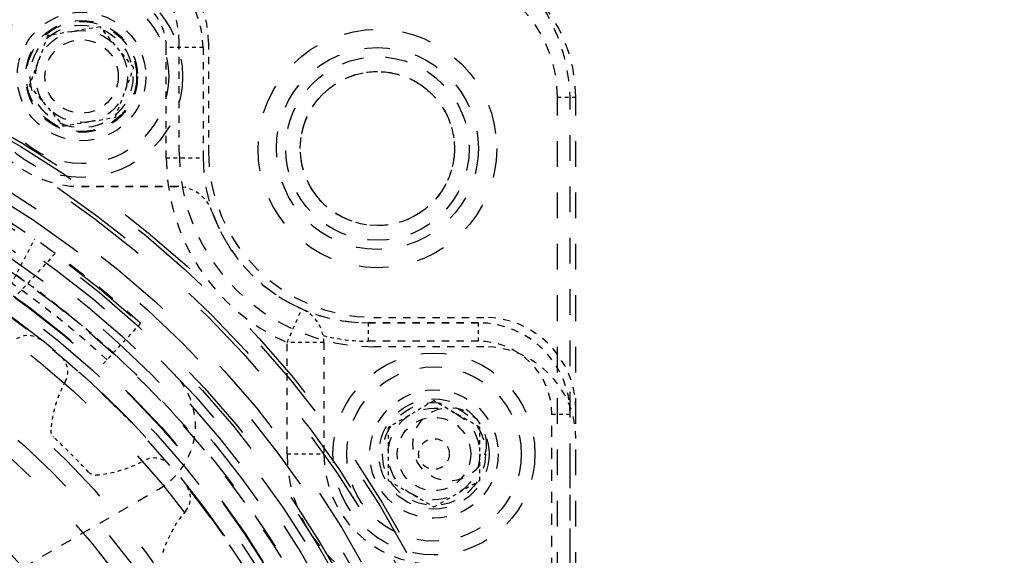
# Model space of a CAD drawing. Header units: millimetres. Extents: x 14186 to 17588, y 1400 to 3805.
# Tile 248 of 256: x 16770 to 16797, y 2734 to 2748. Entities that reach past the tile are written whole.
import ezdxf

# ---------------------------------------------------------------- set-up
doc = ezdxf.new("R2010")
doc.units = ezdxf.units.MM
doc.linetypes.add('HIDDEN', pattern=[0.2, 0.1, -0.1])
for name, color, linetype in [('DEFAULT_2', 8, 'HIDDEN'), ('INTFCLR_1029324', 7, 'Continuous'), ('NONE_122', 7, 'Continuous'), ('NONE_142', 7, 'Continuous'), ('NONE_151', 7, 'Continuous'), ('NONE_158', 7, 'Continuous')]:
    doc.layers.add(name, color=color, linetype=linetype)
doc.layers.add('dim', color=82, linetype='Continuous', lineweight=9)
doc.styles.get("Standard").update_dxf_attribs({"font": 'arial.ttf'})
doc.dimstyles.new('ISO-25', dxfattribs={"dimtxt": 2.5, "dimasz": 2.5, "dimexe": 1.25, "dimexo": 0.625, "dimtad": 1, "dimtxsty": 'Standard', "dimcen": 2.5, "dimadec": 0, "dimazin": 0, "dimtfac": 1, "dimtmove": 0, "dimatfit": 3, "dimfxl": 1, "dimarcsym": 0})

# ---------------------------------------------------------------- blocks, each defined once
blk = doc.blocks.new('*D23')
at = {"layer": 'Defpoints', "color": 0, "transparency": 16777216}
for p in [(16478.346, 2911.549), (16873.329, 2528.811)]:
    blk.add_point(p, dxfattribs=at)
at = {"layer": 'dim', "color": 0, "linetype": 'Continuous', "lineweight": -2, "transparency": 16777216}
for p, q in [((16461.111, 2928.25), (16443.875, 2944.952)), ((16478.346, 2911.549), (16873.329, 2528.811)), ((16975.404, 2429.9), (16890.565, 2512.109))]:
    blk.add_line(p, q, dxfattribs=at)
at = {"layer": 'dim', "color": 0, "transparency": 16777216}
for points in [[(16463.894, 2931.123), (16458.327, 2925.378), (16478.346, 2911.549)], [(16893.348, 2514.982), (16887.781, 2509.237), (16873.329, 2528.811)]]:
    blk.add_solid(points, dxfattribs=at)
at = {"layer": 'dim', "color": 0, "transparency": 16777216, "insert": (16956.442, 2477.968), "char_height": 30, "attachment_point": 5, "rotation": 315.902}
blk.add_mtext('360%%D', dxfattribs=at)
blk = doc.blocks.new('*D27')
at = {"layer": 'Defpoints', "color": 0, "transparency": 16777216}
for p in [(17053.851, 3119.687), (16297.825, 2320.672)]:
    blk.add_point(p, dxfattribs=at)
at = {"layer": 'dim', "color": 0, "linetype": 'Continuous', "lineweight": -2, "transparency": 16777216}
for p, q in [((17253.469, 3330.657), (17070.346, 3137.12)), ((16297.825, 2320.672), (17053.851, 3119.687)), ((16281.33, 2303.239), (16264.835, 2285.806))]:
    blk.add_line(p, q, dxfattribs=at)
at = {"layer": 'dim', "color": 0, "transparency": 16777216}
for points in [[(17067.44, 3139.87), (17073.251, 3134.371), (17053.851, 3119.687)], [(16278.424, 2305.989), (16284.235, 2300.49), (16297.825, 2320.672)]]:
    blk.add_solid(points, dxfattribs=at)
at = {"layer": 'dim', "color": 0, "transparency": 16777216, "insert": (17191.287, 3297.171), "char_height": 30, "attachment_point": 5, "rotation": 46.5835}
blk.add_mtext('∅1100', dxfattribs=at)
blk = doc.blocks.new('*D28')
at = {"layer": 'Defpoints', "color": 0, "transparency": 16777216}
for p in [(17217.995, 2998.669), (16133.681, 2441.691)]:
    blk.add_point(p, dxfattribs=at)
at = {"layer": 'dim', "color": 0, "linetype": 'Continuous', "lineweight": -2, "transparency": 16777216}
for p, q in [((17380.14, 3081.958), (17239.343, 3009.635)), ((16133.681, 2441.691), (17217.995, 2998.669)), ((16112.333, 2430.725), (16090.984, 2419.759))]:
    blk.add_line(p, q, dxfattribs=at)
at = {"layer": 'dim', "color": 0, "transparency": 16777216}
for points in [[(17237.515, 3013.193), (17241.17, 3006.077), (17217.995, 2998.669)], [(16110.505, 2434.283), (16114.16, 2427.167), (16133.681, 2441.691)]]:
    blk.add_solid(points, dxfattribs=at)
at = {"layer": 'dim', "color": 0, "transparency": 16777216, "insert": (17310.293, 3070.985), "char_height": 30, "attachment_point": 5, "rotation": 27.1882}
blk.add_mtext('∅1219', dxfattribs=at)

msp = doc.modelspace()

# ---------------------------------------------------------------- linework, layer by layer
for radius in [609.5, 550, 275]:
    msp.add_circle((16675.838, 2720.18), radius)
at = {"layer": 'DEFAULT_2', "color": 8, "linetype": 'HIDDEN', "ltscale": 2}
for p, q in [((16774.188, 2744.83), (16774.188, 2747.83)), ((16774.988, 2747.83), (16774.988, 2744.83)), ((16774.136, 2743.893), (16771.53, 2743.893)), ((16779.488, 2740.33), (16782.488, 2740.33)), ((16782.338, 2740.18), (16779.338, 2740.18)), ((16782.488, 2739.53), (16779.488, 2739.53))]:
    msp.add_line(p, q, dxfattribs=at)
at = {"layer": 'DEFAULT_2', "color": 8, "linetype": 'HIDDEN', "ltscale": 0.4}
msp.add_line((16784.488, 2746.33), (16784.988, 2746.33), dxfattribs=at)
at = {"layer": 'DEFAULT_2', "color": 8, "linetype": 'HIDDEN', "ltscale": 7}
for p, q in [((16784.488, 2694.03), (16784.488, 2746.33)), ((16784.838, 2694.197), (16784.838, 2746.163)), ((16784.988, 2694.03), (16784.988, 2746.33))]:
    msp.add_line(p, q, dxfattribs=at)
at = {"layer": 'DEFAULT_2', "color": 8, "linetype": 'HIDDEN'}
for p, q in [((16769.511, 2741.035), (16770.256, 2742.467)), ((16770.81, 2742.073), (16769.722, 2740.885)), ((16773.135, 2740.17), (16772.055, 2738.99))]:
    msp.add_line(p, q, dxfattribs=at)
at = {"layer": 'DEFAULT_2', "color": 8, "linetype": 'HIDDEN', "ltscale": 3}
msp.add_line((16768.906, 2732.921), (16773.632, 2735.65), dxfattribs=at)
at = {"layer": 'DEFAULT_2', "color": 8, "linetype": 'HIDDEN', "ltscale": 23}
for radius in [29.1, 29, 28.6, 28.5]:
    msp.add_circle((16754.838, 2720.18), radius, dxfattribs=at)
at = {"layer": 'DEFAULT_2', "color": 8, "linetype": 'HIDDEN', "ltscale": 4}
for centre, radius in [((16771.53, 2746.893), 1.75), ((16771.53, 2746.893), 1.25), ((16781.127, 2736.607), 1.75), ((16781.127, 2736.607), 1.25)]:
    msp.add_circle(centre, radius, dxfattribs=at)
at = {"layer": 'DEFAULT_2', "color": 8, "linetype": 'HIDDEN', "ltscale": 5}
for centre, radius in [((16771.53, 2746.893), 1.525), ((16779.586, 2744.929), 2.1)]:
    msp.add_circle(centre, radius, dxfattribs=at)
at = {"layer": 'DEFAULT_2', "color": 8, "linetype": 'HIDDEN', "ltscale": 8}
msp.add_circle((16779.586, 2744.929), 3.25, dxfattribs=at)
at = {"layer": 'DEFAULT_2', "color": 8, "linetype": 'HIDDEN', "ltscale": 22}
for radius in [27.8, 27.5, 27.086]:
    msp.add_circle((16754.838, 2720.18), radius, dxfattribs=at)
at = {"layer": 'DEFAULT_2', "color": 8, "linetype": 'HIDDEN', "ltscale": 3}
for centre in [(16771.53, 2746.893), (16781.551, 2736.872), (16781.127, 2736.607)]:
    msp.add_circle(centre, 1, dxfattribs=at)
at = {"layer": 'DEFAULT_2', "color": 8, "linetype": 'HIDDEN', "ltscale": 7}
msp.add_circle((16779.586, 2744.929), 2.75, dxfattribs=at)
at = {"layer": 'DEFAULT_2', "color": 8, "linetype": 'HIDDEN', "ltscale": 6}
msp.add_circle((16779.586, 2744.929), 2.5, dxfattribs=at)
at = {"layer": 'DEFAULT_2', "color": 8, "linetype": 'HIDDEN', "ltscale": 21}
for radius in [26.75, 26.3]:
    msp.add_circle((16754.838, 2720.18), radius, dxfattribs=at)
at = {"layer": 'DEFAULT_2', "color": 8, "linetype": 'HIDDEN', "ltscale": 20}
for radius in [25.5, 25.485, 25.274, 25, 24.5]:
    msp.add_circle((16754.838, 2720.18), radius, dxfattribs=at)
at = {"layer": 'DEFAULT_2', "color": 8, "linetype": 'HIDDEN', "ltscale": 18}
for radius in [23, 22.5, 22]:
    msp.add_circle((16754.838, 2720.18), radius, dxfattribs=at)
at = {"layer": 'DEFAULT_2', "color": 8, "linetype": 'HIDDEN', "ltscale": 16}
for radius in [20, 19.5]:
    msp.add_circle((16754.838, 2720.18), radius, dxfattribs=at)
at = {"layer": 'DEFAULT_2', "color": 8, "linetype": 'HIDDEN', "ltscale": 15}
for radius in [19, 18.5]:
    msp.add_circle((16754.838, 2720.18), radius, dxfattribs=at)
at = {"layer": 'DEFAULT_2', "color": 8, "linetype": 'HIDDEN', "ltscale": 14}
for radius in [18, 17.768, 17.5, 17.3]:
    msp.add_circle((16754.838, 2720.18), radius, dxfattribs=at)
at = {"layer": 'DEFAULT_2', "color": 8, "linetype": 'HIDDEN', "ltscale": 13}
for radius in [16.9, 16.036]:
    msp.add_circle((16754.838, 2720.18), radius, dxfattribs=at)
at = {"layer": 'DEFAULT_2', "color": 8, "linetype": 'HIDDEN', "ltscale": 2}
msp.add_circle((16781.127, 2736.607), 0.418, dxfattribs=at)
for centre, radius, start, end in [((16771.688, 2747.83), 2.5, 0, 90), ((16772.488, 2747.83), 2.5, 0, 90), ((16754.838, 2720.18), 26, 47.5323, 56.2775), ((16754.838, 2720.18), 25.75, 47.5323, 55.0077), ((16782.488, 2737.83), 2.5, 0, 90), ((16782.338, 2737.68), 2.5, 0, 90), ((16782.488, 2737.03), 2.5, 0, 90), ((16772.632, 2737.382), 2, 300, 44.0297)]:
    msp.add_arc(centre, radius, start, end, dxfattribs=at)
at = {"layer": 'DEFAULT_2', "color": 8, "linetype": 'HIDDEN', "ltscale": 3}
for centre, radius, start, end in [((16780.988, 2746.33), 4, 0, 90), ((16780.988, 2746.33), 3.5, 0, 90), ((16771.53, 2746.893), 3, 180, 270), ((16779.338, 2744.68), 4.5, 198.9544, 270)]:
    msp.add_arc(centre, radius, start, end, dxfattribs=at)
at = {"layer": 'DEFAULT_2', "color": 8, "linetype": 'HIDDEN', "ltscale": 5}
msp.add_arc((16754.838, 2720.18), 27.1, 47.5323, 77.5323, dxfattribs=at)
at = {"layer": 'DEFAULT_2', "color": 8, "linetype": 'HIDDEN', "ltscale": 9}
for radius in [25.985, 24.985]:
    msp.add_arc((16754.838, 2720.18), radius, 280.4472, 79.5528, dxfattribs=at)
at = {"layer": 'DEFAULT_2', "color": 8, "linetype": 'HIDDEN', "ltscale": 4}
for radius in [5.3, 4.5]:
    msp.add_arc((16779.488, 2744.83), radius, 180, 270, dxfattribs=at)
at = {"layer": 'DEFAULT_2', "color": 8, "linetype": 'HIDDEN', "ltscale": 0.9}
msp.add_arc((16774.136, 2742.893), 1, 18.9544, 90, dxfattribs=at)
at = {"layer": 'DEFAULT_2', "color": 8, "linetype": 'HIDDEN', "ltscale": 0.5}
for centre, start, end in [((16770.069, 2739.287), 51.4393, 130.0939), ((16770.606, 2738.846), 331.153, 49.9996), ((16773.504, 2735.948), 40.1893, 118.846), ((16773.945, 2735.411), 319.903, 38.5597)]:
    msp.add_arc(centre, 0.55, start, end, dxfattribs=at)
at = {"layer": 'DEFAULT_2', "color": 8, "linetype": 'HIDDEN'}
for centre, radius, start, end in [((16773.957, 2737), 3.275, 151.153, 175.3282), ((16754.838, 2720.18), 23.215, 43.338, 46.6621), ((16771.659, 2739.299), 3.275, 274.6637, 298.846), ((16776.871, 2732.947), 3.275, 139.903, 164.0782)]:
    msp.add_arc(centre, radius, start, end, dxfattribs=at)
at = {"layer": 'DEFAULT_2', "color": 8, "linetype": 'HIDDEN', "ltscale": 0.2}
for centre, start, end in [((16770.942, 2737.246), 175.2433, 226.6729), ((16771.905, 2736.284), 223.2249, 274.6637)]:
    msp.add_arc(centre, 0.25, start, end, dxfattribs=at)
at = {"layer": 'DEFAULT_2', "color": 8, "linetype": 'HIDDEN', "ltscale": 3}
for points, knots in [([(16784.838, 2746.163), (16784.836, 2746.444), (16784.789, 2747.009), (16784.507, 2748.102), (16783.811, 2749.355), (16782.738, 2750.305), (16781.731, 2750.816), (16781.189, 2750.983), (16780.915, 2751.045)], [0, 0, 0, 0, 0.12521, 0.250446, 0.500001, 0.749555, 0.874791, 1, 1, 1, 1]), ([(16777.486, 2744.929), (16777.49, 2745.202), (16777.594, 2745.754), (16778.064, 2746.452), (16778.762, 2746.919), (16779.587, 2747.083), (16780.411, 2746.919), (16781.11, 2746.452), (16781.579, 2745.754), (16781.684, 2745.202), (16781.686, 2744.929)], [0, 0, 0, 0, 0.125032, 0.250051, 0.375031, 0.50001, 0.624997, 0.749976, 0.874982, 1, 1, 1, 1]), ([(16781.686, 2744.929), (16781.683, 2744.655), (16781.579, 2744.103), (16781.109, 2743.405), (16780.411, 2742.938), (16779.586, 2742.774), (16778.762, 2742.938), (16778.063, 2743.405), (16777.594, 2744.103), (16777.489, 2744.655), (16777.486, 2744.929)], [0, 0, 0, 0, 0.125032, 0.250051, 0.375031, 0.50001, 0.624997, 0.749976, 0.874982, 1, 1, 1, 1])]:
    msp.add_open_spline(points, degree=3, knots=knots, dxfattribs=at)
at = {"layer": 'DEFAULT_2', "color": 8, "linetype": 'HIDDEN', "ltscale": 10}
msp.add_open_spline([(16728.838, 2720.18), (16728.839, 2721.879), (16729.089, 2724.438), (16729.917, 2727.739), (16731.064, 2730.945), (16733.08, 2734.718), (16735.794, 2738.024), (16738.317, 2740.31), (16741.052, 2742.339), (16744.824, 2744.356), (16749.733, 2745.845), (16754.838, 2746.348), (16759.943, 2745.844), (16764.851, 2744.356), (16768.624, 2742.339), (16771.358, 2740.31), (16773.881, 2738.024), (16776.596, 2734.718), (16778.611, 2730.945), (16779.758, 2727.739), (16780.586, 2724.438), (16780.836, 2721.879), (16780.838, 2720.18)], degree=3, knots=[0, 0, 0, 0, 0.062483, 0.09376, 0.125037, 0.187518, 0.25, 0.281279, 0.312557, 0.375039, 0.43752, 0.500001, 0.562482, 0.624963, 0.687444, 0.718722, 0.75, 0.812481, 0.874961, 0.906239, 0.937516, 1, 1, 1, 1], dxfattribs=at)
at = {"layer": 'INTFCLR_1029324', "color": 8, "linetype": 'HIDDEN', "ltscale": 14}
for radius in [17.5, 17]:
    msp.add_circle((16754.838, 2720.18), radius, dxfattribs=at)
at = {"layer": 'NONE_122', "color": 8, "linetype": 'HIDDEN'}
for p, q in [((16781.127, 2738.051), (16779.877, 2737.329)), ((16782.377, 2737.329), (16781.127, 2738.051)), ((16779.877, 2737.329), (16779.877, 2735.886)), ((16782.377, 2735.886), (16782.377, 2737.329)), ((16779.877, 2735.886), (16781.127, 2735.164)), ((16781.127, 2735.164), (16782.377, 2735.886))]:
    msp.add_line(p, q, dxfattribs=at)
at = {"layer": 'NONE_122', "color": 8, "linetype": 'HIDDEN', "ltscale": 7}
msp.add_circle((16781.127, 2736.607), 2.75, dxfattribs=at)
at = {"layer": 'NONE_122', "color": 8, "linetype": 'HIDDEN', "ltscale": 6}
msp.add_circle((16781.127, 2736.607), 2.375, dxfattribs=at)
at = {"layer": 'NONE_122', "color": 8, "linetype": 'HIDDEN', "ltscale": 5}
msp.add_circle((16781.127, 2736.607), 1.5, dxfattribs=at)
at = {"layer": 'NONE_122', "color": 8, "linetype": 'HIDDEN', "ltscale": 4}
for radius in [1.4, 1.25]:
    msp.add_circle((16781.127, 2736.607), radius, dxfattribs=at)
at = {"layer": 'NONE_142', "color": 8, "linetype": 'HIDDEN', "ltscale": 0.7}
for p, q in [((16774.838, 2747.68), (16773.838, 2747.68)), ((16773.838, 2744.68), (16774.838, 2744.68)), ((16777.127, 2739.644), (16777.529, 2740.559)), ((16778.127, 2739.644), (16777.127, 2739.644)), ((16777.127, 2736.607), (16778.127, 2736.607))]:
    msp.add_line(p, q, dxfattribs=at)
at = {"layer": 'NONE_142', "color": 8, "linetype": 'HIDDEN', "ltscale": 2}
for p, q in [((16773.838, 2744.68), (16773.838, 2747.68)), ((16774.838, 2747.68), (16774.838, 2744.68)), ((16771.53, 2743.893), (16774.136, 2743.893)), ((16779.338, 2740.18), (16782.338, 2740.18)), ((16777.127, 2736.607), (16777.127, 2739.644)), ((16778.127, 2739.644), (16778.127, 2736.607)), ((16782.338, 2739.68), (16779.338, 2739.68))]:
    msp.add_line(p, q, dxfattribs=at)
at = {"layer": 'NONE_142', "color": 8, "linetype": 'HIDDEN', "ltscale": 0.4}
for p, q in [((16779.338, 2740.18), (16779.338, 2739.68)), ((16782.338, 2739.68), (16782.338, 2740.18)), ((16784.838, 2737.68), (16784.338, 2737.68))]:
    msp.add_line(p, q, dxfattribs=at)
at = {"layer": 'NONE_142', "color": 8, "linetype": 'HIDDEN', "ltscale": 3}
msp.add_line((16784.338, 2733.473), (16784.338, 2737.68), dxfattribs=at)
at = {"layer": 'NONE_142', "color": 8, "linetype": 'HIDDEN', "ltscale": 11}
msp.add_line((16784.838, 2702.68), (16784.838, 2737.68), dxfattribs=at)
at = {"layer": 'NONE_142', "color": 8, "linetype": 'HIDDEN', "ltscale": 22}
msp.add_circle((16754.838, 2720.18), 27, dxfattribs=at)
at = {"layer": 'NONE_142', "color": 8, "linetype": 'HIDDEN', "ltscale": 21}
msp.add_circle((16754.838, 2720.18), 26.5, dxfattribs=at)
at = {"layer": 'NONE_142', "color": 8, "linetype": 'HIDDEN', "ltscale": 4}
msp.add_circle((16781.127, 2736.607), 1.75, dxfattribs=at)
at = {"layer": 'NONE_142', "color": 8, "linetype": 'HIDDEN', "ltscale": 2}
for centre, radius in [((16772.338, 2747.68), 2.5), ((16772.338, 2747.68), 1.5), ((16782.338, 2737.68), 2.5), ((16782.338, 2737.68), 2)]:
    msp.add_arc(centre, radius, 0, 90, dxfattribs=at)
at = {"layer": 'NONE_142', "color": 8, "linetype": 'HIDDEN', "ltscale": 3}
for centre, radius, end in [((16771.53, 2746.893), 3, 270), ((16779.338, 2744.68), 5.5, 246.3023), ((16781.127, 2736.607), 4, 270), ((16781.127, 2736.607), 3, 270)]:
    msp.add_arc(centre, radius, 180, end, dxfattribs=at)
at = {"layer": 'NONE_142', "color": 8, "linetype": 'HIDDEN', "ltscale": 17}
msp.add_arc((16754.838, 2720.18), 25, 26.8721, 333.1279, dxfattribs=at)
at = {"layer": 'NONE_142', "color": 8, "linetype": 'HIDDEN', "ltscale": 4}
msp.add_arc((16779.338, 2744.68), 4.5, 180, 270, dxfattribs=at)
at = {"layer": 'NONE_142', "color": 8, "linetype": 'HIDDEN', "ltscale": 0.9}
for centre, radius, start, end in [((16774.136, 2742.893), 1, 18.9544, 90), ((16779.338, 2744.68), 5, 255.7752, 270)]:
    msp.add_arc(centre, radius, start, end, dxfattribs=at)
at = {"layer": 'NONE_142', "color": 8, "linetype": 'HIDDEN', "ltscale": 0.8}
msp.add_arc((16777.127, 2739.644), 1, 0, 66.3023, dxfattribs=at)
at = {"layer": 'NONE_142', "color": 8, "linetype": 'HIDDEN', "ltscale": 13}
for radius, start, end in [(20.141, 31.7135, 328.2865), (19.853, 31.2523, 328.7477)]:
    msp.add_arc((16754.838, 2720.18), radius, start, end, dxfattribs=at)
at = {"layer": 'NONE_151', "color": 8, "linetype": 'HIDDEN'}
for p, q in [((16772.034, 2748.246), (16770.611, 2748.006)), ((16772.953, 2747.133), (16772.034, 2748.246)), ((16770.611, 2748.006), (16770.107, 2746.654)), ((16772.45, 2745.781), (16772.953, 2747.133)), ((16770.107, 2746.654), (16771.026, 2745.541)), ((16771.026, 2745.541), (16772.45, 2745.781))]:
    msp.add_line(p, q, dxfattribs=at)
at = {"layer": 'NONE_151', "color": 8, "linetype": 'HIDDEN', "ltscale": 7}
msp.add_circle((16771.53, 2746.893), 2.75, dxfattribs=at)
at = {"layer": 'NONE_151', "color": 8, "linetype": 'HIDDEN', "ltscale": 6}
msp.add_circle((16771.53, 2746.893), 2.375, dxfattribs=at)
at = {"layer": 'NONE_151', "color": 8, "linetype": 'HIDDEN', "ltscale": 5}
msp.add_circle((16771.53, 2746.893), 1.5, dxfattribs=at)
at = {"layer": 'NONE_151', "color": 8, "linetype": 'HIDDEN', "ltscale": 4}
for radius in [1.4, 1.25]:
    msp.add_circle((16771.53, 2746.893), radius, dxfattribs=at)
at = {"layer": 'NONE_158', "color": 8, "linetype": 'HIDDEN', "ltscale": 13}
msp.add_circle((16754.838, 2720.18), 15.9, dxfattribs=at)
at = {"layer": 'NONE_158', "color": 8, "linetype": 'HIDDEN', "ltscale": 12}
msp.add_circle((16754.838, 2720.18), 15.4, dxfattribs=at)

# ---------------------------------------------------------------- dimensions: what is measured, and where the dimension line sits
at = {"layer": 'dim'}
dim = msp.add_diameter_dim_2p(p1=(16297.825, 2320.672), p2=(17053.851, 3119.687), dimstyle='ISO-25', override={"dimtxt": 30, "dimasz": 24, "dimexe": 5.997, "dimexo": 5.997, "dimgap": 5.997, "dimdsep": 46, "dimarcsym": 1}, dxfattribs=at)
dim.commit()
dim.dimension.update_dxf_attribs({"geometry": '*D27', "text_midpoint": (17207.379, 3281.945), "dimtype": 131})
dim = msp.add_diameter_dim_2p(p1=(16133.681, 2441.691), p2=(17217.995, 2998.669), dimstyle='ISO-25', override={"dimtxt": 30, "dimasz": 24, "dimexe": 5.997, "dimexo": 5.997, "dimgap": 5.997, "dimdsep": 46, "dimarcsym": 1}, dxfattribs=at)
dim.commit()
dim.dimension.update_dxf_attribs({"geometry": '*D28', "text_midpoint": (17310.293, 3070.985)})
dim = msp.add_diameter_dim_2p(p1=(16478.346, 2911.549), p2=(16873.329, 2528.811), text='360%%D', dimstyle='ISO-25', override={"dimtxt": 30, "dimasz": 24, "dimexe": 5.997, "dimexo": 5.997, "dimgap": 5.997, "dimdsep": 46, "dimarcsym": 1}, dxfattribs=at)
dim.commit()
dim.dimension.update_dxf_attribs({"geometry": '*D23', "text_midpoint": (16956.442, 2477.968)})

doc.saveas('drawing.dxf')
